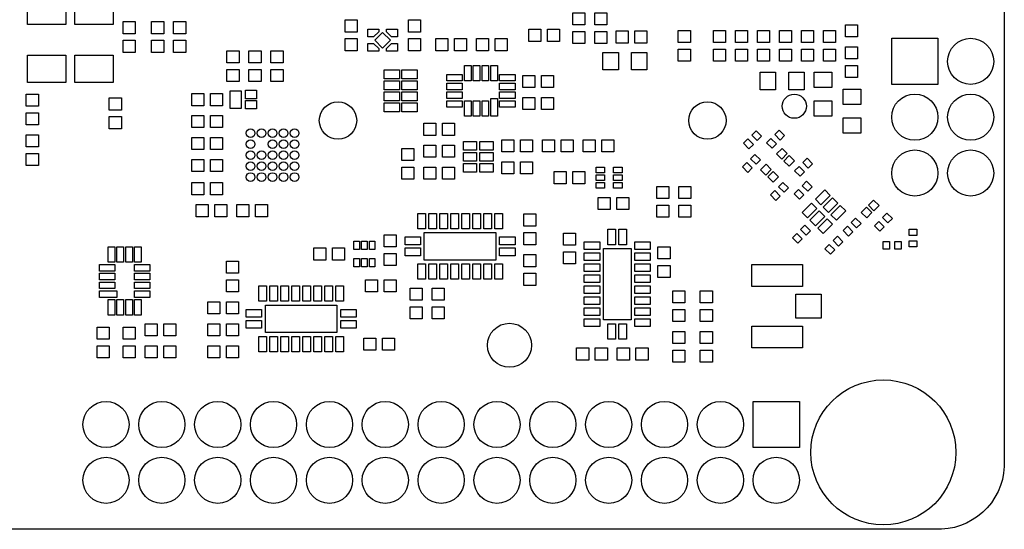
# Model space of a CAD drawing. Header units: metres. Extents: x -5.5 to 63.5, y -3.5 to 57.5.
# Tile 2 of 7: x 18.7 to 63.5, y -3.5 to 19.7. Entities that reach past the tile are written whole.
import ezdxf

# ---------------------------------------------------------------- set-up
doc = ezdxf.new("R2010")
doc.units = ezdxf.units.M

msp = doc.modelspace()

# ---------------------------------------------------------------- linework, layer by layer
at = {"layer": 'BOARD_OUTLINE'}
msp.add_lwpolyline([(63.5, 26.15), (63.5, -0.5), (63.4982, -0.64729), (63.46933, -0.94045), (63.41187, -1.22937), (63.32636, -1.51126), (63.21364, -1.78342), (63.07478, -2.04322), (62.91112, -2.28815), (62.72425, -2.51587), (62.51596, -2.72417), (62.28825, -2.91105), (62.04332, -3.07472), (61.78353, -3.21358), (61.51138, -3.32632), (61.22948, -3.41184), (60.94057, -3.46931), (60.64741, -3.49819), (60.5, -3.5), (-2.5, -3.5)], dxfattribs=at)
at = {"layer": 'SOLDER_MASK'}
for points in [[(58.38, 16.74), (58.38, 18.84), (60.48, 18.84), (60.48, 16.74), (58.38, 16.74)], [(52.08, 2.32), (54.18, 2.32), (54.18, 0.22), (52.08, 0.22), (52.08, 2.32)]]:
    msp.add_lwpolyline(points, dxfattribs=at)
for centre, radius in [((61.97, 17.79), 1.05), ((59.43, 15.25), 1.05), ((61.97, 15.25), 1.05), ((59.43, 12.71), 1.05), ((61.97, 12.71), 1.05), ((58, 0), 3.3), ((22.65, 1.27), 1.05), ((25.19, 1.27), 1.05), ((27.73, 1.27), 1.05), ((30.27, 1.27), 1.05), ((32.81, 1.27), 1.05), ((35.35, 1.27), 1.05), ((37.89, 1.27), 1.05), ((40.43, 1.27), 1.05), ((42.97, 1.27), 1.05), ((45.51, 1.27), 1.05), ((48.05, 1.27), 1.05), ((50.59, 1.27), 1.05), ((22.65, -1.27), 1.05), ((25.19, -1.27), 1.05), ((27.73, -1.27), 1.05), ((30.27, -1.27), 1.05), ((32.81, -1.27), 1.05), ((35.35, -1.27), 1.05), ((37.89, -1.27), 1.05), ((40.43, -1.27), 1.05), ((42.97, -1.27), 1.05), ((45.51, -1.27), 1.05), ((48.05, -1.27), 1.05), ((50.59, -1.27), 1.05), ((53.13, -1.27), 1.05)]:
    msp.add_circle(centre, radius, dxfattribs=at)
at = {"layer": 'SOLDER_MASK_2'}
for points in [[(19.075, 20.725), (20.825, 20.725), (20.825, 19.475), (19.075, 19.475), (19.075, 20.725)], [(21.225, 20.725), (22.975, 20.725), (22.975, 19.475), (21.225, 19.475), (21.225, 20.725)], [(43.875, 20), (44.425, 20), (44.425, 19.45), (43.875, 19.45), (43.875, 20)], [(44.875, 20), (45.425, 20), (45.425, 19.45), (44.875, 19.45), (44.875, 20)], [(23.425, 19.6), (23.975, 19.6), (23.975, 19.05), (23.425, 19.05), (23.425, 19.6)], [(24.725, 19.6), (25.275, 19.6), (25.275, 19.05), (24.725, 19.05), (24.725, 19.6)], [(25.725, 19.6), (26.275, 19.6), (26.275, 19.05), (25.725, 19.05), (25.725, 19.6)], [(33.525, 19.675), (34.075, 19.675), (34.075, 19.125), (33.525, 19.125), (33.525, 19.675)], [(36.4, 19.675), (36.95, 19.675), (36.95, 19.125), (36.4, 19.125), (36.4, 19.675)], [(56.825, 18.9), (56.275, 18.9), (56.275, 19.45), (56.825, 19.45), (56.825, 18.9)], [(34.075, 18.275), (33.525, 18.275), (33.525, 18.825), (34.075, 18.825), (34.075, 18.275)], [(34.55, 19.25), (35.05, 19.25), (35.05, 19.12929), (34.82071, 18.9), (34.55, 18.9), (34.55, 19.25)], [(35.225, 18.39344), (34.86844, 18.75), (35.225, 19.10657), (35.58157, 18.75), (35.225, 18.39344)], [(35.9, 19.25), (35.9, 18.9), (35.62929, 18.9), (35.4, 19.12929), (35.4, 19.25), (35.9, 19.25)], [(36.95, 18.275), (36.4, 18.275), (36.4, 18.825), (36.95, 18.825), (36.95, 18.275)], [(37.65, 18.275), (37.65, 18.825), (38.2, 18.825), (38.2, 18.275), (37.65, 18.275)], [(39.05, 18.825), (39.05, 18.275), (38.5, 18.275), (38.5, 18.825), (39.05, 18.825)], [(39.5, 18.275), (39.5, 18.825), (40.05, 18.825), (40.05, 18.275), (39.5, 18.275)], [(40.9, 18.825), (40.9, 18.275), (40.35, 18.275), (40.35, 18.825), (40.9, 18.825)], [(41.875, 18.7), (41.875, 19.25), (42.425, 19.25), (42.425, 18.7), (41.875, 18.7)], [(43.275, 19.25), (43.275, 18.7), (42.725, 18.7), (42.725, 19.25), (43.275, 19.25)], [(44.425, 18.6), (43.875, 18.6), (43.875, 19.15), (44.425, 19.15), (44.425, 18.6)], [(45.425, 18.6), (44.875, 18.6), (44.875, 19.15), (45.425, 19.15), (45.425, 18.6)], [(45.85, 18.625), (45.85, 19.175), (46.4, 19.175), (46.4, 18.625), (45.85, 18.625)], [(47.25, 19.175), (47.25, 18.625), (46.7, 18.625), (46.7, 19.175), (47.25, 19.175)], [(48.675, 19.2), (49.225, 19.2), (49.225, 18.65), (48.675, 18.65), (48.675, 19.2)], [(50.275, 19.2), (50.825, 19.2), (50.825, 18.65), (50.275, 18.65), (50.275, 19.2)], [(51.275, 19.2), (51.825, 19.2), (51.825, 18.65), (51.275, 18.65), (51.275, 19.2)], [(52.275, 19.2), (52.825, 19.2), (52.825, 18.65), (52.275, 18.65), (52.275, 19.2)], [(53.275, 19.2), (53.825, 19.2), (53.825, 18.65), (53.275, 18.65), (53.275, 19.2)], [(54.275, 19.2), (54.825, 19.2), (54.825, 18.65), (54.275, 18.65), (54.275, 19.2)], [(55.275, 19.2), (55.825, 19.2), (55.825, 18.65), (55.275, 18.65), (55.275, 19.2)], [(23.975, 18.2), (23.425, 18.2), (23.425, 18.75), (23.975, 18.75), (23.975, 18.2)], [(25.275, 18.2), (24.725, 18.2), (24.725, 18.75), (25.275, 18.75), (25.275, 18.2)], [(26.275, 18.2), (25.725, 18.2), (25.725, 18.75), (26.275, 18.75), (26.275, 18.2)], [(34.55, 18.25), (34.55, 18.6), (34.82071, 18.6), (35.05, 18.37071), (35.05, 18.25), (34.55, 18.25)], [(35.9, 18.25), (35.4, 18.25), (35.4, 18.37071), (35.62929, 18.6), (35.9, 18.6), (35.9, 18.25)], [(56.275, 18.45), (56.825, 18.45), (56.825, 17.9), (56.275, 17.9), (56.275, 18.45)], [(20.825, 16.825), (19.075, 16.825), (19.075, 18.075), (20.825, 18.075), (20.825, 16.825)], [(22.975, 16.825), (21.225, 16.825), (21.225, 18.075), (22.975, 18.075), (22.975, 16.825)], [(28.15, 18.275), (28.7, 18.275), (28.7, 17.725), (28.15, 17.725), (28.15, 18.275)], [(29.15, 18.275), (29.7, 18.275), (29.7, 17.725), (29.15, 17.725), (29.15, 18.275)], [(30.15, 18.275), (30.7, 18.275), (30.7, 17.725), (30.15, 17.725), (30.15, 18.275)], [(45.25, 17.4), (45.25, 18.2), (45.95, 18.2), (45.95, 17.4), (45.25, 17.4)], [(47.25, 18.2), (47.25, 17.4), (46.55, 17.4), (46.55, 18.2), (47.25, 18.2)], [(49.225, 17.8), (48.675, 17.8), (48.675, 18.35), (49.225, 18.35), (49.225, 17.8)], [(50.825, 17.8), (50.275, 17.8), (50.275, 18.35), (50.825, 18.35), (50.825, 17.8)], [(51.825, 17.8), (51.275, 17.8), (51.275, 18.35), (51.825, 18.35), (51.825, 17.8)], [(52.825, 17.8), (52.275, 17.8), (52.275, 18.35), (52.825, 18.35), (52.825, 17.8)], [(53.825, 17.8), (53.275, 17.8), (53.275, 18.35), (53.825, 18.35), (53.825, 17.8)], [(54.825, 17.8), (54.275, 17.8), (54.275, 18.35), (54.825, 18.35), (54.825, 17.8)], [(55.825, 17.8), (55.275, 17.8), (55.275, 18.35), (55.825, 18.35), (55.825, 17.8)], [(38.95, 16.9), (38.95, 17.6), (39.25, 17.6), (39.25, 16.9), (38.95, 16.9)], [(39.65, 17.6), (39.65, 16.9), (39.35, 16.9), (39.35, 17.6), (39.65, 17.6)], [(40.05, 17.6), (40.05, 16.9), (39.75, 16.9), (39.75, 17.6), (40.05, 17.6)], [(40.45, 17.6), (40.45, 16.9), (40.15, 16.9), (40.15, 17.6), (40.45, 17.6)], [(56.825, 17.05), (56.275, 17.05), (56.275, 17.6), (56.825, 17.6), (56.825, 17.05)], [(28.7, 16.875), (28.15, 16.875), (28.15, 17.425), (28.7, 17.425), (28.7, 16.875)], [(29.7, 16.875), (29.15, 16.875), (29.15, 17.425), (29.7, 17.425), (29.7, 16.875)], [(30.7, 16.875), (30.15, 16.875), (30.15, 17.425), (30.7, 17.425), (30.7, 16.875)], [(35.3, 17.4), (36, 17.4), (36, 17), (35.3, 17), (35.3, 17.4)], [(36.1, 17.4), (36.8, 17.4), (36.8, 17), (36.1, 17), (36.1, 17.4)], [(38.85, 16.9), (38.15, 16.9), (38.15, 17.2), (38.85, 17.2), (38.85, 16.9)], [(41.25, 16.9), (40.55, 16.9), (40.55, 17.2), (41.25, 17.2), (41.25, 16.9)], [(41.6, 16.6), (41.6, 17.15), (42.15, 17.15), (42.15, 16.6), (41.6, 16.6)], [(43, 17.15), (43, 16.6), (42.45, 16.6), (42.45, 17.15), (43, 17.15)], [(52.4, 16.5), (52.4, 17.3), (53.1, 17.3), (53.1, 16.5), (52.4, 16.5)], [(54.4, 17.3), (54.4, 16.5), (53.7, 16.5), (53.7, 17.3), (54.4, 17.3)], [(54.85, 17.3), (55.65, 17.3), (55.65, 16.6), (54.85, 16.6), (54.85, 17.3)], [(35.3, 16.9), (36, 16.9), (36, 16.5), (35.3, 16.5), (35.3, 16.9)], [(36.1, 16.9), (36.8, 16.9), (36.8, 16.5), (36.1, 16.5), (36.1, 16.9)], [(38.85, 16.5), (38.15, 16.5), (38.15, 16.8), (38.85, 16.8), (38.85, 16.5)], [(41.25, 16.5), (40.55, 16.5), (40.55, 16.8), (41.25, 16.8), (41.25, 16.5)], [(19.025, 16.3), (19.575, 16.3), (19.575, 15.75), (19.025, 15.75), (19.025, 16.3)], [(22.8, 16.125), (23.35, 16.125), (23.35, 15.575), (22.8, 15.575), (22.8, 16.125)], [(26.55, 15.775), (26.55, 16.325), (27.1, 16.325), (27.1, 15.775), (26.55, 15.775)], [(27.95, 16.325), (27.95, 15.775), (27.4, 15.775), (27.4, 16.325), (27.95, 16.325)], [(28.8, 16.45), (28.8, 15.65), (28.3, 15.65), (28.3, 16.45), (28.8, 16.45)], [(29.5, 16.0875), (29, 16.0875), (29, 16.475), (29.5, 16.475), (29.5, 16.0875)], [(35.3, 16.4), (36, 16.4), (36, 16), (35.3, 16), (35.3, 16.4)], [(36.1, 16.4), (36.8, 16.4), (36.8, 16), (36.1, 16), (36.1, 16.4)], [(38.85, 16.1), (38.15, 16.1), (38.15, 16.4), (38.85, 16.4), (38.85, 16.1)], [(41.25, 16.1), (40.55, 16.1), (40.55, 16.4), (41.25, 16.4), (41.25, 16.1)], [(41.6, 15.6), (41.6, 16.15), (42.15, 16.15), (42.15, 15.6), (41.6, 15.6)], [(43, 16.15), (43, 15.6), (42.45, 15.6), (42.45, 16.15), (43, 16.15)], [(56.175, 16.525), (56.975, 16.525), (56.975, 15.825), (56.175, 15.825), (56.175, 16.525)], [(29, 16.0125), (29.5, 16.0125), (29.5, 15.625), (29, 15.625), (29, 16.0125)], [(35.3, 15.9), (36, 15.9), (36, 15.5), (35.3, 15.5), (35.3, 15.9)], [(36.1, 15.9), (36.8, 15.9), (36.8, 15.5), (36.1, 15.5), (36.1, 15.9)], [(38.85, 15.7), (38.15, 15.7), (38.15, 16), (38.85, 16), (38.85, 15.7)], [(39.25, 16), (39.25, 15.3), (38.95, 15.3), (38.95, 16), (39.25, 16)], [(39.65, 16), (39.65, 15.3), (39.35, 15.3), (39.35, 16), (39.65, 16)], [(40.05, 16), (40.05, 15.3), (39.75, 15.3), (39.75, 16), (40.05, 16)], [(40.15, 15.3), (40.15, 16.1), (40.45, 16.1), (40.45, 15.3), (40.15, 15.3)], [(41.25, 15.7), (40.55, 15.7), (40.55, 16), (41.25, 16), (41.25, 15.7)], [(55.65, 15.3), (54.85, 15.3), (54.85, 16), (55.65, 16), (55.65, 15.3)], [(19.575, 14.9), (19.025, 14.9), (19.025, 15.45), (19.575, 15.45), (19.575, 14.9)], [(23.35, 14.725), (22.8, 14.725), (22.8, 15.275), (23.35, 15.275), (23.35, 14.725)], [(26.55, 14.775), (26.55, 15.325), (27.1, 15.325), (27.1, 14.775), (26.55, 14.775)], [(27.95, 15.325), (27.95, 14.775), (27.4, 14.775), (27.4, 15.325), (27.95, 15.325)], [(56.975, 14.525), (56.175, 14.525), (56.175, 15.225), (56.975, 15.225), (56.975, 14.525)], [(37.1, 14.425), (37.1, 14.975), (37.65, 14.975), (37.65, 14.425), (37.1, 14.425)], [(38.5, 14.975), (38.5, 14.425), (37.95, 14.425), (37.95, 14.975), (38.5, 14.975)], [(19.025, 14.45), (19.575, 14.45), (19.575, 13.9), (19.025, 13.9), (19.025, 14.45)], [(52.26037, 14.18788), (52.01288, 14.43537), (52.21087, 14.63336), (52.45836, 14.38587), (52.26037, 14.18788)], [(53.31037, 14.21288), (53.06288, 14.46037), (53.26087, 14.65836), (53.50836, 14.41087), (53.31037, 14.21288)], [(26.55, 13.775), (26.55, 14.325), (27.1, 14.325), (27.1, 13.775), (26.55, 13.775)], [(27.95, 14.325), (27.95, 13.775), (27.4, 13.775), (27.4, 14.325), (27.95, 14.325)], [(37.1, 13.425), (37.1, 13.975), (37.65, 13.975), (37.65, 13.425), (37.1, 13.425)], [(38.5, 13.975), (38.5, 13.425), (37.95, 13.425), (37.95, 13.975), (38.5, 13.975)], [(39.5, 13.75), (38.9, 13.75), (38.9, 14.15), (39.5, 14.15), (39.5, 13.75)], [(40.25, 13.75), (39.65, 13.75), (39.65, 14.15), (40.25, 14.15), (40.25, 13.75)], [(40.65, 13.675), (40.65, 14.225), (41.2, 14.225), (41.2, 13.675), (40.65, 13.675)], [(42.05, 14.225), (42.05, 13.675), (41.5, 13.675), (41.5, 14.225), (42.05, 14.225)], [(42.5, 13.675), (42.5, 14.225), (43.05, 14.225), (43.05, 13.675), (42.5, 13.675)], [(43.9, 14.225), (43.9, 13.675), (43.35, 13.675), (43.35, 14.225), (43.9, 14.225)], [(44.35, 13.675), (44.35, 14.225), (44.9, 14.225), (44.9, 13.675), (44.35, 13.675)], [(45.75, 14.225), (45.75, 13.675), (45.2, 13.675), (45.2, 14.225), (45.75, 14.225)], [(51.83963, 14.26212), (52.08712, 14.01463), (51.88913, 13.81664), (51.64164, 14.06413), (51.83963, 14.26212)], [(52.88963, 14.28712), (53.13712, 14.03963), (52.93913, 13.84164), (52.69164, 14.08913), (52.88963, 14.28712)], [(19.575, 13.05), (19.025, 13.05), (19.025, 13.6), (19.575, 13.6), (19.575, 13.05)], [(36.1, 13.825), (36.65, 13.825), (36.65, 13.275), (36.1, 13.275), (36.1, 13.825)], [(39.5, 13.25), (38.9, 13.25), (38.9, 13.65), (39.5, 13.65), (39.5, 13.25)], [(40.25, 13.25), (39.65, 13.25), (39.65, 13.65), (40.25, 13.65), (40.25, 13.25)], [(52.21037, 13.11288), (51.96288, 13.36037), (52.16087, 13.55836), (52.40836, 13.31087), (52.21037, 13.11288)], [(53.3909, 13.83159), (53.62955, 13.59294), (53.38206, 13.34545), (53.14341, 13.5841), (53.3909, 13.83159)], [(53.7091, 13.01841), (53.47045, 13.25706), (53.71794, 13.50455), (53.95659, 13.2659), (53.7091, 13.01841)], [(26.55, 12.775), (26.55, 13.325), (27.1, 13.325), (27.1, 12.775), (26.55, 12.775)], [(27.95, 13.325), (27.95, 12.775), (27.4, 12.775), (27.4, 13.325), (27.95, 13.325)], [(39.5, 12.75), (38.9, 12.75), (38.9, 13.15), (39.5, 13.15), (39.5, 12.75)], [(40.25, 12.75), (39.65, 12.75), (39.65, 13.15), (40.25, 13.15), (40.25, 12.75)], [(40.65, 12.675), (40.65, 13.225), (41.2, 13.225), (41.2, 12.675), (40.65, 12.675)], [(42.05, 13.225), (42.05, 12.675), (41.5, 12.675), (41.5, 13.225), (42.05, 13.225)], [(51.78963, 13.18712), (52.03712, 12.93963), (51.83913, 12.74164), (51.59164, 12.98913), (51.78963, 13.18712)], [(52.6659, 13.10659), (52.90455, 12.86794), (52.65706, 12.62045), (52.41841, 12.8591), (52.6659, 13.10659)], [(54.16463, 13.01212), (54.41212, 12.76463), (54.21413, 12.56664), (53.96664, 12.81413), (54.16463, 13.01212)], [(54.58537, 12.93788), (54.33788, 13.18537), (54.53587, 13.38336), (54.78336, 13.13587), (54.58537, 12.93788)], [(36.65, 12.425), (36.1, 12.425), (36.1, 12.975), (36.65, 12.975), (36.65, 12.425)], [(37.1, 12.425), (37.1, 12.975), (37.65, 12.975), (37.65, 12.425), (37.1, 12.425)], [(38.5, 12.975), (38.5, 12.425), (37.95, 12.425), (37.95, 12.975), (38.5, 12.975)], [(43.025, 12.225), (43.025, 12.775), (43.575, 12.775), (43.575, 12.225), (43.025, 12.225)], [(44.425, 12.775), (44.425, 12.225), (43.875, 12.225), (43.875, 12.775), (44.425, 12.775)], [(45.315, 12.725), (44.935, 12.725), (44.935, 12.975), (45.315, 12.975), (45.315, 12.725)], [(45.315, 12.375), (44.935, 12.375), (44.935, 12.625), (45.315, 12.625), (45.315, 12.375)], [(46.115, 12.725), (45.735, 12.725), (45.735, 12.975), (46.115, 12.975), (46.115, 12.725)], [(46.115, 12.375), (45.735, 12.375), (45.735, 12.625), (46.115, 12.625), (46.115, 12.375)], [(52.9841, 12.29341), (52.74545, 12.53206), (52.99294, 12.77955), (53.23159, 12.5409), (52.9841, 12.29341)], [(26.55, 11.725), (26.55, 12.275), (27.1, 12.275), (27.1, 11.725), (26.55, 11.725)], [(27.95, 12.275), (27.95, 11.725), (27.4, 11.725), (27.4, 12.275), (27.95, 12.275)], [(45.315, 12.025), (44.935, 12.025), (44.935, 12.275), (45.315, 12.275), (45.315, 12.025)], [(46.115, 12.025), (45.735, 12.025), (45.735, 12.275), (46.115, 12.275), (46.115, 12.025)], [(47.7, 12.1), (48.25, 12.1), (48.25, 11.55), (47.7, 11.55), (47.7, 12.1)], [(48.7, 12.1), (49.25, 12.1), (49.25, 11.55), (48.7, 11.55), (48.7, 12.1)], [(53.48537, 11.83788), (53.23788, 12.08537), (53.43587, 12.28336), (53.68336, 12.03587), (53.48537, 11.83788)], [(54.56037, 11.88788), (54.31288, 12.13537), (54.51087, 12.33336), (54.75836, 12.08587), (54.56037, 11.88788)], [(53.06463, 11.91212), (53.31212, 11.66463), (53.11413, 11.46664), (52.86664, 11.71413), (53.06463, 11.91212)], [(54.13963, 11.96212), (54.38712, 11.71463), (54.18913, 11.51664), (53.94164, 11.76413), (54.13963, 11.96212)], [(55.58285, 11.69246), (55.15858, 11.26819), (54.91109, 11.51568), (55.33536, 11.93995), (55.58285, 11.69246)], [(26.75, 10.725), (26.75, 11.275), (27.3, 11.275), (27.3, 10.725), (26.75, 10.725)], [(28.15, 11.275), (28.15, 10.725), (27.6, 10.725), (27.6, 11.275), (28.15, 11.275)], [(28.6, 10.725), (28.6, 11.275), (29.15, 11.275), (29.15, 10.725), (28.6, 10.725)], [(30, 11.275), (30, 10.725), (29.45, 10.725), (29.45, 11.275), (30, 11.275)], [(45.025, 11.05), (45.025, 11.6), (45.575, 11.6), (45.575, 11.05), (45.025, 11.05)], [(46.425, 11.6), (46.425, 11.05), (45.875, 11.05), (45.875, 11.6), (46.425, 11.6)], [(48.25, 10.7), (47.7, 10.7), (47.7, 11.25), (48.25, 11.25), (48.25, 10.7)], [(49.25, 10.7), (48.7, 10.7), (48.7, 11.25), (49.25, 11.25), (49.25, 10.7)], [(54.31005, 10.91464), (54.73432, 11.33891), (54.98181, 11.09142), (54.55754, 10.66715), (54.31005, 10.91464)], [(55.9364, 11.33891), (55.51213, 10.91464), (55.26464, 11.16213), (55.68891, 11.5864), (55.9364, 11.33891)], [(56.28995, 10.98536), (55.86568, 10.56109), (55.61819, 10.80858), (56.04246, 11.23285), (56.28995, 10.98536)], [(57.80659, 11.2341), (57.56794, 10.99545), (57.32045, 11.24294), (57.5591, 11.48159), (57.80659, 11.2341)], [(37.175, 10.875), (37.175, 10.175), (36.825, 10.175), (36.825, 10.875), (37.175, 10.875)], [(37.675, 10.875), (37.675, 10.175), (37.325, 10.175), (37.325, 10.875), (37.675, 10.875)], [(38.175, 10.875), (38.175, 10.175), (37.825, 10.175), (37.825, 10.875), (38.175, 10.875)], [(38.675, 10.875), (38.675, 10.175), (38.325, 10.175), (38.325, 10.875), (38.675, 10.875)], [(39.175, 10.875), (39.175, 10.175), (38.825, 10.175), (38.825, 10.875), (39.175, 10.875)], [(39.675, 10.875), (39.675, 10.175), (39.325, 10.175), (39.325, 10.875), (39.675, 10.875)], [(40.175, 10.875), (40.175, 10.175), (39.825, 10.175), (39.825, 10.875), (40.175, 10.875)], [(40.675, 10.875), (40.675, 10.175), (40.325, 10.175), (40.325, 10.875), (40.675, 10.875)], [(41.65, 10.85), (42.2, 10.85), (42.2, 10.3), (41.65, 10.3), (41.65, 10.85)], [(54.6636, 10.56109), (55.08787, 10.98536), (55.33536, 10.73787), (54.91109, 10.3136), (54.6636, 10.56109)], [(56.99341, 10.9159), (57.23206, 11.15455), (57.47955, 10.90706), (57.2409, 10.66841), (56.99341, 10.9159)], [(58.21037, 10.43788), (57.96288, 10.68537), (58.16087, 10.88336), (58.40836, 10.63587), (58.21037, 10.43788)], [(54.48537, 9.88788), (54.23788, 10.13537), (54.43587, 10.33336), (54.68336, 10.08587), (54.48537, 9.88788)], [(55.01715, 10.20754), (55.44142, 10.63181), (55.68891, 10.38432), (55.26464, 9.96005), (55.01715, 10.20754)], [(56.78537, 10.21288), (56.53788, 10.46037), (56.73587, 10.65836), (56.98336, 10.41087), (56.78537, 10.21288)], [(57.78963, 10.51212), (58.03712, 10.26463), (57.83913, 10.06664), (57.59164, 10.31413), (57.78963, 10.51212)], [(35.3, 9.9), (35.85, 9.9), (35.85, 9.35), (35.3, 9.35), (35.3, 9.9)], [(37.125, 10), (40.375, 10), (40.375, 8.75), (37.125, 8.75), (37.125, 10)], [(42.2, 9.45), (41.65, 9.45), (41.65, 10), (42.2, 10), (42.2, 9.45)], [(43.45, 9.975), (44, 9.975), (44, 9.425), (43.45, 9.425), (43.45, 9.975)], [(45.825, 10.15), (45.825, 9.45), (45.475, 9.45), (45.475, 10.15), (45.825, 10.15)], [(46.325, 10.15), (46.325, 9.45), (45.975, 9.45), (45.975, 10.15), (46.325, 10.15)], [(54.06463, 9.96212), (54.31212, 9.71463), (54.11413, 9.51664), (53.86664, 9.76413), (54.06463, 9.96212)], [(56.36463, 10.28712), (56.61212, 10.03963), (56.41413, 9.84164), (56.16664, 10.08913), (56.36463, 10.28712)], [(59.525, 9.8725), (59.175, 9.8725), (59.175, 10.1525), (59.525, 10.1525), (59.525, 9.8725)], [(34.175, 9.615), (34.175, 9.235), (33.925, 9.235), (33.925, 9.615), (34.175, 9.615)], [(34.525, 9.615), (34.525, 9.235), (34.275, 9.235), (34.275, 9.615), (34.525, 9.615)], [(34.875, 9.615), (34.875, 9.235), (34.625, 9.235), (34.625, 9.615), (34.875, 9.615)], [(36.25, 9.8), (36.95, 9.8), (36.95, 9.45), (36.25, 9.45), (36.25, 9.8)], [(40.55, 9.8), (41.25, 9.8), (41.25, 9.45), (40.55, 9.45), (40.55, 9.8)], [(45.1, 9.225), (44.4, 9.225), (44.4, 9.575), (45.1, 9.575), (45.1, 9.225)], [(47.4, 9.225), (46.7, 9.225), (46.7, 9.575), (47.4, 9.575), (47.4, 9.225)], [(55.53963, 9.46212), (55.78712, 9.21463), (55.58913, 9.01664), (55.34164, 9.26413), (55.53963, 9.46212)], [(55.96037, 9.38788), (55.71288, 9.63537), (55.91087, 9.83336), (56.15836, 9.58587), (55.96037, 9.38788)], [(58.2775, 9.6), (58.2775, 9.25), (57.9975, 9.25), (57.9975, 9.6), (58.2775, 9.6)], [(58.5225, 9.25), (58.5225, 9.6), (58.8025, 9.6), (58.8025, 9.25), (58.5225, 9.25)], [(59.175, 9.6275), (59.525, 9.6275), (59.525, 9.3475), (59.175, 9.3475), (59.175, 9.6275)], [(22.75, 8.65), (22.75, 9.35), (23.05, 9.35), (23.05, 8.65), (22.75, 8.65)], [(23.15, 8.65), (23.15, 9.35), (23.45, 9.35), (23.45, 8.65), (23.15, 8.65)], [(23.55, 8.65), (23.55, 9.35), (23.85, 9.35), (23.85, 8.65), (23.55, 8.65)], [(23.95, 8.65), (23.95, 9.35), (24.25, 9.35), (24.25, 8.65), (23.95, 8.65)], [(32.1, 8.75), (32.1, 9.3), (32.65, 9.3), (32.65, 8.75), (32.1, 8.75)], [(33.5, 9.3), (33.5, 8.75), (32.95, 8.75), (32.95, 9.3), (33.5, 9.3)], [(35.85, 8.5), (35.3, 8.5), (35.3, 9.05), (35.85, 9.05), (35.85, 8.5)], [(36.25, 9.3), (36.95, 9.3), (36.95, 8.95), (36.25, 8.95), (36.25, 9.3)], [(40.55, 9.3), (41.25, 9.3), (41.25, 8.95), (40.55, 8.95), (40.55, 9.3)], [(41.65, 9), (42.2, 9), (42.2, 8.45), (41.65, 8.45), (41.65, 9)], [(44, 8.575), (43.45, 8.575), (43.45, 9.125), (44, 9.125), (44, 8.575)], [(45.1, 8.725), (44.4, 8.725), (44.4, 9.075), (45.1, 9.075), (45.1, 8.725)], [(46.525, 9.275), (46.525, 6.025), (45.275, 6.025), (45.275, 9.275), (46.525, 9.275)], [(47.4, 8.725), (46.7, 8.725), (46.7, 9.075), (47.4, 9.075), (47.4, 8.725)], [(47.75, 9.35), (48.3, 9.35), (48.3, 8.8), (47.75, 8.8), (47.75, 9.35)], [(23.05, 8.25), (22.35, 8.25), (22.35, 8.55), (23.05, 8.55), (23.05, 8.25)], [(23.95, 8.55), (24.65, 8.55), (24.65, 8.25), (23.95, 8.25), (23.95, 8.55)], [(28.125, 8.7), (28.675, 8.7), (28.675, 8.15), (28.125, 8.15), (28.125, 8.7)], [(34.175, 8.815), (34.175, 8.435), (33.925, 8.435), (33.925, 8.815), (34.175, 8.815)], [(34.525, 8.815), (34.525, 8.435), (34.275, 8.435), (34.275, 8.815), (34.525, 8.815)], [(34.875, 8.815), (34.875, 8.435), (34.625, 8.435), (34.625, 8.815), (34.875, 8.815)], [(37.175, 8.575), (37.175, 7.875), (36.825, 7.875), (36.825, 8.575), (37.175, 8.575)], [(37.675, 8.575), (37.675, 7.875), (37.325, 7.875), (37.325, 8.575), (37.675, 8.575)], [(38.175, 8.575), (38.175, 7.875), (37.825, 7.875), (37.825, 8.575), (38.175, 8.575)], [(38.675, 8.575), (38.675, 7.875), (38.325, 7.875), (38.325, 8.575), (38.675, 8.575)], [(39.175, 8.575), (39.175, 7.875), (38.825, 7.875), (38.825, 8.575), (39.175, 8.575)], [(39.675, 8.575), (39.675, 7.875), (39.325, 7.875), (39.325, 8.575), (39.675, 8.575)], [(40.175, 8.575), (40.175, 7.875), (39.825, 7.875), (39.825, 8.575), (40.175, 8.575)], [(40.675, 8.575), (40.675, 7.875), (40.325, 7.875), (40.325, 8.575), (40.675, 8.575)], [(45.1, 8.225), (44.4, 8.225), (44.4, 8.575), (45.1, 8.575), (45.1, 8.225)], [(47.4, 8.225), (46.7, 8.225), (46.7, 8.575), (47.4, 8.575), (47.4, 8.225)], [(54.325, 7.55), (52.025, 7.55), (52.025, 8.55), (54.325, 8.55), (54.325, 7.55)], [(23.05, 7.85), (22.35, 7.85), (22.35, 8.15), (23.05, 8.15), (23.05, 7.85)], [(24.65, 7.85), (23.95, 7.85), (23.95, 8.15), (24.65, 8.15), (24.65, 7.85)], [(42.2, 7.6), (41.65, 7.6), (41.65, 8.15), (42.2, 8.15), (42.2, 7.6)], [(45.1, 7.725), (44.4, 7.725), (44.4, 8.075), (45.1, 8.075), (45.1, 7.725)], [(47.4, 7.725), (46.7, 7.725), (46.7, 8.075), (47.4, 8.075), (47.4, 7.725)], [(48.3, 7.95), (47.75, 7.95), (47.75, 8.5), (48.3, 8.5), (48.3, 7.95)], [(23.05, 7.45), (22.35, 7.45), (22.35, 7.75), (23.05, 7.75), (23.05, 7.45)], [(24.65, 7.45), (23.95, 7.45), (23.95, 7.75), (24.65, 7.75), (24.65, 7.45)], [(28.675, 7.3), (28.125, 7.3), (28.125, 7.85), (28.675, 7.85), (28.675, 7.3)], [(34.45, 7.3), (34.45, 7.85), (35, 7.85), (35, 7.3), (34.45, 7.3)], [(35.85, 7.85), (35.85, 7.3), (35.3, 7.3), (35.3, 7.85), (35.85, 7.85)], [(22.35, 7.35), (23.15, 7.35), (23.15, 7.05), (22.35, 7.05), (22.35, 7.35)], [(24.65, 7.05), (23.95, 7.05), (23.95, 7.35), (24.65, 7.35), (24.65, 7.05)], [(29.6, 6.875), (29.6, 7.575), (29.95, 7.575), (29.95, 6.875), (29.6, 6.875)], [(30.1, 6.875), (30.1, 7.575), (30.45, 7.575), (30.45, 6.875), (30.1, 6.875)], [(30.6, 6.875), (30.6, 7.575), (30.95, 7.575), (30.95, 6.875), (30.6, 6.875)], [(31.1, 6.875), (31.1, 7.575), (31.45, 7.575), (31.45, 6.875), (31.1, 6.875)], [(31.6, 6.875), (31.6, 7.575), (31.95, 7.575), (31.95, 6.875), (31.6, 6.875)], [(32.1, 6.875), (32.1, 7.575), (32.45, 7.575), (32.45, 6.875), (32.1, 6.875)], [(32.6, 6.875), (32.6, 7.575), (32.95, 7.575), (32.95, 6.875), (32.6, 6.875)], [(33.1, 6.875), (33.1, 7.575), (33.45, 7.575), (33.45, 6.875), (33.1, 6.875)], [(36.475, 7.475), (37.025, 7.475), (37.025, 6.925), (36.475, 6.925), (36.475, 7.475)], [(37.475, 7.475), (38.025, 7.475), (38.025, 6.925), (37.475, 6.925), (37.475, 7.475)], [(45.1, 7.225), (44.4, 7.225), (44.4, 7.575), (45.1, 7.575), (45.1, 7.225)], [(47.4, 7.225), (46.7, 7.225), (46.7, 7.575), (47.4, 7.575), (47.4, 7.225)], [(48.425, 7.35), (48.975, 7.35), (48.975, 6.8), (48.425, 6.8), (48.425, 7.35)], [(49.675, 7.35), (50.225, 7.35), (50.225, 6.8), (49.675, 6.8), (49.675, 7.35)], [(54.025, 7.2), (55.175, 7.2), (55.175, 6.1), (54.025, 6.1), (54.025, 7.2)], [(22.75, 6.25), (22.75, 6.95), (23.05, 6.95), (23.05, 6.25), (22.75, 6.25)], [(23.15, 6.25), (23.15, 6.95), (23.45, 6.95), (23.45, 6.25), (23.15, 6.25)], [(23.55, 6.25), (23.55, 6.95), (23.85, 6.95), (23.85, 6.25), (23.55, 6.25)], [(23.95, 6.25), (23.95, 6.95), (24.25, 6.95), (24.25, 6.25), (23.95, 6.25)], [(27.275, 6.3), (27.275, 6.85), (27.825, 6.85), (27.825, 6.3), (27.275, 6.3)], [(28.675, 6.85), (28.675, 6.3), (28.125, 6.3), (28.125, 6.85), (28.675, 6.85)], [(45.1, 6.725), (44.4, 6.725), (44.4, 7.075), (45.1, 7.075), (45.1, 6.725)], [(47.4, 6.725), (46.7, 6.725), (46.7, 7.075), (47.4, 7.075), (47.4, 6.725)], [(29.725, 6.15), (29.025, 6.15), (29.025, 6.5), (29.725, 6.5), (29.725, 6.15)], [(33.15, 5.45), (29.9, 5.45), (29.9, 6.7), (33.15, 6.7), (33.15, 5.45)], [(34.025, 6.15), (33.325, 6.15), (33.325, 6.5), (34.025, 6.5), (34.025, 6.15)], [(37.025, 6.075), (36.475, 6.075), (36.475, 6.625), (37.025, 6.625), (37.025, 6.075)], [(38.025, 6.075), (37.475, 6.075), (37.475, 6.625), (38.025, 6.625), (38.025, 6.075)], [(45.1, 6.225), (44.4, 6.225), (44.4, 6.575), (45.1, 6.575), (45.1, 6.225)], [(47.4, 6.225), (46.7, 6.225), (46.7, 6.575), (47.4, 6.575), (47.4, 6.225)], [(48.975, 5.95), (48.425, 5.95), (48.425, 6.5), (48.975, 6.5), (48.975, 5.95)], [(50.225, 5.95), (49.675, 5.95), (49.675, 6.5), (50.225, 6.5), (50.225, 5.95)], [(24.425, 5.3), (24.425, 5.85), (24.975, 5.85), (24.975, 5.3), (24.425, 5.3)], [(25.825, 5.85), (25.825, 5.3), (25.275, 5.3), (25.275, 5.85), (25.825, 5.85)], [(27.275, 5.3), (27.275, 5.85), (27.825, 5.85), (27.825, 5.3), (27.275, 5.3)], [(28.675, 5.85), (28.675, 5.3), (28.125, 5.3), (28.125, 5.85), (28.675, 5.85)], [(29.725, 5.65), (29.025, 5.65), (29.025, 6), (29.725, 6), (29.725, 5.65)], [(34.025, 5.65), (33.325, 5.65), (33.325, 6), (34.025, 6), (34.025, 5.65)], [(45.1, 5.725), (44.4, 5.725), (44.4, 6.075), (45.1, 6.075), (45.1, 5.725)], [(45.825, 5.85), (45.825, 5.15), (45.475, 5.15), (45.475, 5.85), (45.825, 5.85)], [(46.325, 5.85), (46.325, 5.15), (45.975, 5.15), (45.975, 5.85), (46.325, 5.85)], [(47.4, 5.725), (46.7, 5.725), (46.7, 6.075), (47.4, 6.075), (47.4, 5.725)], [(22.25, 5.7), (22.8, 5.7), (22.8, 5.15), (22.25, 5.15), (22.25, 5.7)], [(23.425, 5.7), (23.975, 5.7), (23.975, 5.15), (23.425, 5.15), (23.425, 5.7)], [(48.425, 5.5), (48.975, 5.5), (48.975, 4.95), (48.425, 4.95), (48.425, 5.5)], [(49.675, 5.5), (50.225, 5.5), (50.225, 4.95), (49.675, 4.95), (49.675, 5.5)], [(54.325, 4.75), (52.025, 4.75), (52.025, 5.75), (54.325, 5.75), (54.325, 4.75)], [(29.6, 4.575), (29.6, 5.275), (29.95, 5.275), (29.95, 4.575), (29.6, 4.575)], [(30.1, 4.575), (30.1, 5.275), (30.45, 5.275), (30.45, 4.575), (30.1, 4.575)], [(30.6, 4.575), (30.6, 5.275), (30.95, 5.275), (30.95, 4.575), (30.6, 4.575)], [(31.1, 4.575), (31.1, 5.275), (31.45, 5.275), (31.45, 4.575), (31.1, 4.575)], [(31.6, 4.575), (31.6, 5.275), (31.95, 5.275), (31.95, 4.575), (31.6, 4.575)], [(32.1, 4.575), (32.1, 5.275), (32.45, 5.275), (32.45, 4.575), (32.1, 4.575)], [(32.6, 4.575), (32.6, 5.275), (32.95, 5.275), (32.95, 4.575), (32.6, 4.575)], [(33.1, 4.575), (33.1, 5.275), (33.45, 5.275), (33.45, 4.575), (33.1, 4.575)], [(34.375, 4.65), (34.375, 5.2), (34.925, 5.2), (34.925, 4.65), (34.375, 4.65)], [(35.775, 5.2), (35.775, 4.65), (35.225, 4.65), (35.225, 5.2), (35.775, 5.2)], [(22.8, 4.3), (22.25, 4.3), (22.25, 4.85), (22.8, 4.85), (22.8, 4.3)], [(23.975, 4.3), (23.425, 4.3), (23.425, 4.85), (23.975, 4.85), (23.975, 4.3)], [(24.425, 4.3), (24.425, 4.85), (24.975, 4.85), (24.975, 4.3), (24.425, 4.3)], [(25.825, 4.85), (25.825, 4.3), (25.275, 4.3), (25.275, 4.85), (25.825, 4.85)], [(27.275, 4.3), (27.275, 4.85), (27.825, 4.85), (27.825, 4.3), (27.275, 4.3)], [(28.675, 4.85), (28.675, 4.3), (28.125, 4.3), (28.125, 4.85), (28.675, 4.85)], [(44.05, 4.2), (44.05, 4.75), (44.6, 4.75), (44.6, 4.2), (44.05, 4.2)], [(45.45, 4.75), (45.45, 4.2), (44.9, 4.2), (44.9, 4.75), (45.45, 4.75)], [(45.9, 4.2), (45.9, 4.75), (46.45, 4.75), (46.45, 4.2), (45.9, 4.2)], [(47.3, 4.75), (47.3, 4.2), (46.75, 4.2), (46.75, 4.75), (47.3, 4.75)], [(48.975, 4.1), (48.425, 4.1), (48.425, 4.65), (48.975, 4.65), (48.975, 4.1)], [(50.225, 4.1), (49.675, 4.1), (49.675, 4.65), (50.225, 4.65), (50.225, 4.1)]]:
    msp.add_lwpolyline(points, dxfattribs=at)
for centre, radius in [((53.95, 15.75), 0.55), ((33.2, 15.1), 0.85), ((50, 15.1), 0.85), ((29.225, 14.525), 0.2), ((29.725, 14.525), 0.2), ((30.225, 14.525), 0.2), ((30.725, 14.525), 0.2), ((31.225, 14.525), 0.2), ((29.225, 14.025), 0.2), ((30.225, 14.025), 0.2), ((30.725, 14.025), 0.2), ((31.225, 14.025), 0.2), ((29.225, 13.525), 0.2), ((29.725, 13.525), 0.2), ((30.225, 13.525), 0.2), ((30.725, 13.525), 0.2), ((31.225, 13.525), 0.2), ((29.225, 13.025), 0.2), ((29.725, 13.025), 0.2), ((30.225, 13.025), 0.2), ((30.725, 13.025), 0.2), ((31.225, 13.025), 0.2), ((29.225, 12.525), 0.2), ((29.725, 12.525), 0.2), ((30.225, 12.525), 0.2), ((30.725, 12.525), 0.2), ((31.225, 12.525), 0.2), ((41, 4.875), 1)]:
    msp.add_circle(centre, radius, dxfattribs=at)

doc.saveas('drawing.dxf')
